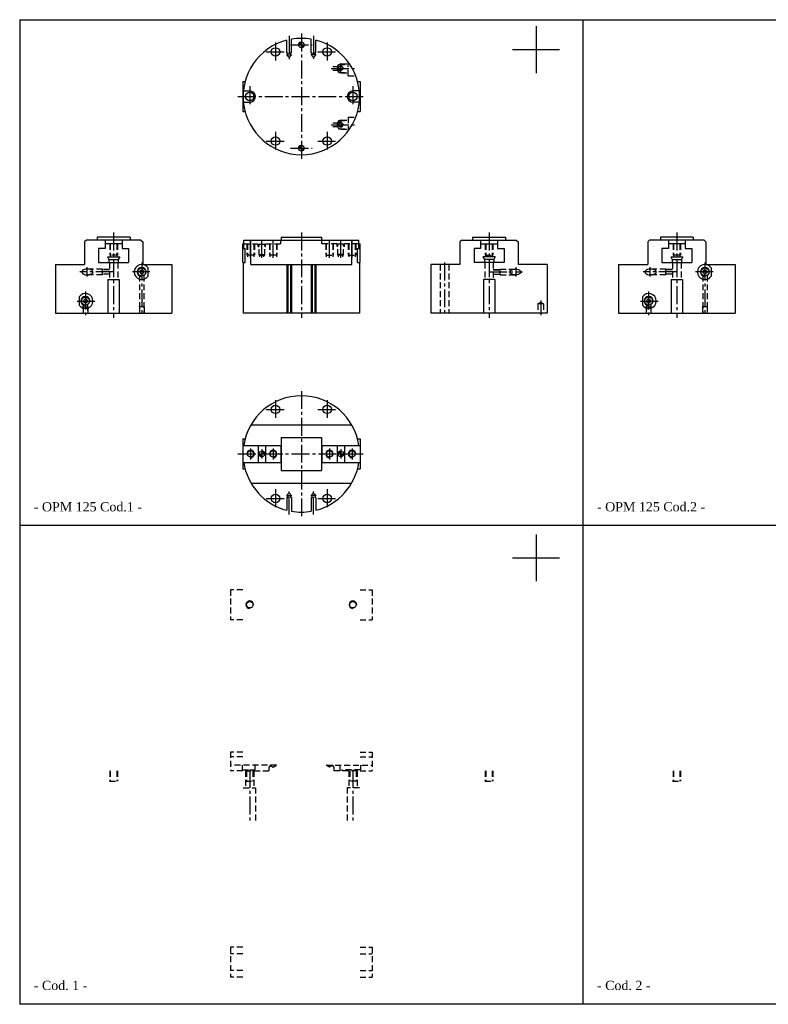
# Model space of a CAD drawing. Header units: millimetres. Extents: x 2933 to 4733, y 1588 to 2638.
# Tile 1 of 2: x 2933 to 3731, y 1588 to 2638. Entities that reach past the tile are written whole.
import ezdxf

# ---------------------------------------------------------------- set-up
doc = ezdxf.new("R2010")
doc.units = ezdxf.units.MM
for name, pattern in [('CENTER2', [28.575, 19.05, -3.175, 3.175, -3.175]), ('DASHED2', [9.525, 6.35, -3.175]), ('LINEA-LINEETTA', [50.8, 31.75, -6.35, 6.35, -6.35])]:
    doc.linetypes.add(name, pattern=pattern)
for name, color, linetype in [('1', 2, 'DASHED2'), ('2', 1, 'CENTER2'), ('ASSI', 1, 'LINEA-LINEETTA')]:
    doc.layers.add(name, color=color, linetype=linetype)
doc.styles.get("Standard").update_dxf_attribs({"font": 'isocp.shx', "bigfont": 'chineset.shx'})

msp = doc.modelspace()

# ---------------------------------------------------------------- hatches: boundary and pattern name
h = msp.add_hatch()
h.set_pattern_fill('ANSI31', scale=0.025, style=0)
h.set_pattern_definition([(45, (2262.44541, 2343.824516), (-0.056126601, 0.056126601), [])])
h.paths.add_polyline_path([(3233.2, 2613.8, 0.414214), (3230.2, 2610.8), (3233.2, 2610.8)])
h.paths.add_polyline_path([(3233.2, 2607.8, 0.414214), (3236.2, 2610.8), (3233.2, 2610.8)])
h.paths.add_polyline_path([(3233.2, 2503.8, 0.414214), (3230.2, 2500.8), (3233.2, 2500.8)])
h.paths.add_polyline_path([(3233.2, 2497.8, 0.414214), (3236.2, 2500.8), (3233.2, 2500.8)])
h = msp.add_hatch()
h.set_pattern_fill('ANSI31', scale=0.025, style=0)
h.set_pattern_definition([(135, (4203.892, 2110.53871), (0.056126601, 0.056126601), [])])
h.paths.add_polyline_path([(3191.2, 2177.8, -0.414214), (3194.2, 2174.8), (3191.2, 2174.8)])
h.paths.add_polyline_path([(3188.2, 2174.8), (3191.2, 2174.8), (3191.2, 2171.8, -0.414214)])
h = msp.add_hatch()
h.set_pattern_fill('ANSI31', scale=0.025, style=0)
h.set_pattern_definition([(45, (2262.44541, 2110.53871), (-0.056126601, 0.056126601), [])])
h.paths.add_polyline_path([(3275.2, 2177.8, 0.414214), (3272.2, 2174.8), (3275.2, 2174.8)])
h.paths.add_polyline_path([(3278.2, 2174.8), (3275.2, 2174.8), (3275.2, 2171.8, 0.414214)])

# ---------------------------------------------------------------- linework, layer by layer
at = {"color": 7}
for p, q in [((2933.2, 2637.7), (2933.2, 1588.2)), ((2933.2, 2637.7), (4733.2, 2637.7)), ((3533.2, 2637.7), (3533.2, 1588.2)), ((3483.2, 2630.8), (3483.2, 2580.8)), ((3217.7, 2602.3), (3217.7, 2615.8)), ((3222.7, 2602.3), (3222.7, 2616.9)), ((3243.7, 2602.3), (3243.7, 2616.9)), ((3248.7, 2602.3), (3248.7, 2615.8)), ((3458.2, 2605.8), (3508.2, 2605.8)), ((3217.7, 2602.3), (3218.7, 2602.3)), ((3218.7, 2601.7), (3218.7, 2602.3)), ((3221.7, 2601.7), (3221.7, 2602.3)), ((3222.7, 2602.3), (3221.7, 2602.3)), ((3243.7, 2602.3), (3244.7, 2602.3)), ((3244.7, 2601.7), (3244.7, 2602.3)), ((3247.7, 2601.7), (3247.7, 2602.3)), ((3248.7, 2602.3), (3247.7, 2602.3)), ((3170.7, 2571.8), (3170.7, 2539.8)), ((3170.7, 2571.8), (3173.3, 2571.8)), ((3293.1, 2571.8), (3295.7, 2571.8)), ((3295.7, 2571.8), (3295.7, 2539.8)), ((3171.5, 2561.8), (3178.2, 2561.8)), ((3294.9, 2561.8), (3288.2, 2561.8)), ((3171.5, 2549.8), (3178.2, 2549.8)), ((3294.9, 2549.8), (3288.2, 2549.8)), ((3170.7, 2539.8), (3173.3, 2539.8)), ((3293.1, 2539.8), (3295.7, 2539.8)), ((3050.7, 2405.8), (3015.7, 2405.8)), ((3015.7, 2405.8), (3015.7, 2402.8)), ((3050.7, 2405.8), (3050.7, 2402.8)), ((3211.7, 2405.8), (3254.7, 2405.8)), ((3211.7, 2405.8), (3211.7, 2402.8)), ((3254.7, 2405.8), (3254.7, 2402.8)), ((3415.7, 2405.8), (3450.7, 2405.8)), ((3415.7, 2405.8), (3415.7, 2402.8)), ((3450.7, 2405.8), (3450.7, 2402.8)), ((3650.7, 2405.8), (3615.7, 2405.8)), ((3615.7, 2405.8), (3615.7, 2402.8)), ((3650.7, 2405.8), (3650.7, 2402.8)), ((3004.2, 2402.8), (3002.2, 2400.8)), ((3002.2, 2400.8), (3002.2, 2376.8)), ((3062.2, 2402.8), (3004.2, 2402.8)), ((3024.2, 2393.8), (3017.2, 2393.8)), ((3017.2, 2393.8), (3017.2, 2378.8)), ((3024.2, 2402.8), (3024.2, 2393.8)), ((3042.2, 2398.8), (3024.2, 2398.8)), ((3042.2, 2402.8), (3042.2, 2393.8)), ((3042.2, 2393.8), (3049.2, 2393.8)), ((3049.2, 2393.8), (3049.2, 2378.8)), ((3062.2, 2402.8), (3064.2, 2400.8)), ((3064.2, 2400.8), (3064.2, 2376.8)), ((3170.7, 2378.8), (3170.7, 2398.8)), ((3170.7, 2398.8), (3171.8, 2398.8)), ((3170.7, 2393.8), (3173.3, 2393.8)), ((3171.8, 2402.8), (3294.5, 2402.8)), ((3171.8, 2393.8), (3171.8, 2402.8)), ((3173.3, 2378.8), (3173.3, 2393.8)), ((3179.5, 2376.8), (3179.5, 2402.8)), ((3286.9, 2376.8), (3286.9, 2402.8)), ((3293.1, 2378.8), (3293.1, 2393.8)), ((3293.1, 2393.8), (3295.7, 2393.8)), ((3294.5, 2393.8), (3294.5, 2402.8)), ((3294.5, 2398.8), (3295.7, 2398.8)), ((3295.7, 2378.8), (3295.7, 2398.8)), ((3404.2, 2402.8), (3402.2, 2400.8)), ((3402.2, 2400.8), (3402.2, 2376.8)), ((3404.2, 2402.8), (3462.2, 2402.8)), ((3417.2, 2393.8), (3417.2, 2378.8)), ((3424.2, 2393.8), (3417.2, 2393.8)), ((3424.2, 2402.8), (3424.2, 2393.8)), ((3424.2, 2398.8), (3442.2, 2398.8)), ((3442.2, 2402.8), (3442.2, 2393.8)), ((3442.2, 2393.8), (3449.2, 2393.8)), ((3449.2, 2393.8), (3449.2, 2378.8)), ((3462.2, 2402.8), (3464.2, 2400.8)), ((3464.2, 2400.8), (3464.2, 2376.8)), ((3604.2, 2402.8), (3602.2, 2400.8)), ((3602.2, 2400.8), (3602.2, 2376.8)), ((3662.2, 2402.8), (3604.2, 2402.8)), ((3617.2, 2393.8), (3617.2, 2378.8)), ((3624.2, 2393.8), (3617.2, 2393.8)), ((3624.2, 2402.8), (3624.2, 2393.8)), ((3642.2, 2398.8), (3624.2, 2398.8)), ((3642.2, 2402.8), (3642.2, 2393.8)), ((3642.2, 2393.8), (3649.2, 2393.8)), ((3649.2, 2393.8), (3649.2, 2378.8)), ((3662.2, 2402.8), (3664.2, 2400.8)), ((3664.2, 2400.8), (3664.2, 2376.8)), ((3026.7, 2384.8), (3039.7, 2384.8)), ((3026.7, 2384.8), (3028.2, 2382.2)), ((3039.7, 2384.8), (3038.2, 2382.2)), ((3439.7, 2384.8), (3426.7, 2384.8)), ((3426.7, 2384.8), (3428.2, 2382.2)), ((3439.7, 2384.8), (3438.2, 2382.2)), ((3626.7, 2384.8), (3628.2, 2382.2)), ((3626.7, 2384.8), (3639.7, 2384.8)), ((3639.7, 2384.8), (3638.2, 2382.2)), ((2971.2, 2376.8), (2971.2, 2324.8)), ((2971.2, 2376.8), (3002.2, 2376.8)), ((3017.2, 2378.8), (3049.2, 2378.8)), ((3028.2, 2382.2), (3028.2, 2378.8)), ((3028.2, 2382.2), (3038.2, 2382.2)), ((3038.2, 2382.2), (3038.2, 2378.8)), ((3064.2, 2376.8), (3095.2, 2376.8)), ((3069.8, 2373.2), (3069.8, 2364.4)), ((3095.2, 2376.8), (3095.2, 2324.8)), ((3170.7, 2378.8), (3173.3, 2378.8)), ((3171.2, 2378.8), (3171.2, 2324.8)), ((3179.5, 2376.8), (3286.9, 2376.8)), ((3217.7, 2376.8), (3217.7, 2324.8)), ((3218.7, 2376.8), (3218.7, 2324.8)), ((3221.7, 2376.8), (3221.7, 2324.8)), ((3222.7, 2376.8), (3222.7, 2324.8)), ((3243.7, 2376.8), (3243.7, 2324.8)), ((3244.7, 2376.8), (3244.7, 2324.8)), ((3247.7, 2376.8), (3247.7, 2324.8)), ((3248.7, 2376.8), (3248.7, 2324.8)), ((3293.1, 2378.8), (3295.7, 2378.8)), ((3295.2, 2378.8), (3295.2, 2324.8)), ((3371.2, 2376.8), (3371.2, 2324.8)), ((3402.2, 2376.8), (3371.2, 2376.8)), ((3449.2, 2378.8), (3417.2, 2378.8)), ((3428.2, 2382.2), (3428.2, 2378.8)), ((3438.2, 2382.2), (3428.2, 2382.2)), ((3438.2, 2382.2), (3438.2, 2378.8)), ((3495.2, 2376.8), (3464.2, 2376.8)), ((3495.2, 2376.8), (3495.2, 2324.8)), ((3571.2, 2376.8), (3571.2, 2324.8)), ((3571.2, 2376.8), (3602.2, 2376.8)), ((3617.2, 2378.8), (3649.2, 2378.8)), ((3628.2, 2382.2), (3638.2, 2382.2)), ((3628.2, 2382.2), (3628.2, 2378.8)), ((3638.2, 2382.2), (3638.2, 2378.8)), ((3664.2, 2376.8), (3695.2, 2376.8)), ((3669.8, 2373.2), (3669.8, 2364.4)), ((3695.2, 2376.8), (3695.2, 2324.8)), ((3027.2, 2360.8), (3039.2, 2360.8)), ((3027.2, 2360.8), (3027.2, 2324.8)), ((3039.2, 2360.8), (3039.2, 2324.8)), ((3427.2, 2360.8), (3427.2, 2324.8)), ((3439.2, 2360.8), (3427.2, 2360.8)), ((3439.2, 2360.8), (3439.2, 2324.8)), ((3627.2, 2360.8), (3627.2, 2324.8)), ((3627.2, 2360.8), (3639.2, 2360.8)), ((3639.2, 2360.8), (3639.2, 2324.8)), ((2996.5, 2342.2), (2996.5, 2333.4)), ((3596.5, 2342.2), (3596.5, 2333.4)), ((2971.2, 2324.8), (3095.2, 2324.8)), ((3295.2, 2324.8), (3171.2, 2324.8)), ((3495.2, 2324.8), (3371.2, 2324.8)), ((3571.2, 2324.8), (3695.2, 2324.8)), ((3179.5, 2205.8), (3286.9, 2205.8)), ((3170.7, 2190.8), (3170.7, 2158.8)), ((3170.7, 2190.8), (3173.3, 2190.8)), ((3170.7, 2183.8), (3211.7, 2183.8)), ((3187.2, 2183.8), (3187.2, 2165.8)), ((3195.2, 2183.8), (3195.2, 2165.8)), ((3211.2, 2183.8), (3211.2, 2165.8)), ((3211.7, 2192.3), (3254.7, 2192.3)), ((3211.7, 2192.3), (3211.7, 2157.3)), ((3254.7, 2192.3), (3254.7, 2157.3)), ((3254.7, 2183.8), (3295.7, 2183.8)), ((3255.2, 2183.8), (3255.2, 2165.8)), ((3271.2, 2183.8), (3271.2, 2165.8)), ((3279.2, 2183.8), (3279.2, 2165.8)), ((3293.1, 2190.8), (3295.7, 2190.8)), ((3295.7, 2190.8), (3295.7, 2158.8)), ((3170.7, 2165.8), (3211.7, 2165.8)), ((3254.7, 2165.8), (3295.7, 2165.8)), ((3170.7, 2158.8), (3173.3, 2158.8)), ((3211.7, 2157.3), (3254.7, 2157.3)), ((3293.1, 2158.8), (3295.7, 2158.8)), ((3179.5, 2143.8), (3286.9, 2143.8)), ((3217.7, 2128.3), (3217.7, 2114.8)), ((3217.7, 2128.3), (3218.7, 2128.3)), ((3218.7, 2128.9), (3218.7, 2128.3)), ((3221.7, 2128.9), (3221.7, 2128.3)), ((3222.7, 2128.3), (3221.7, 2128.3)), ((3222.7, 2128.3), (3222.7, 2113.7)), ((3243.7, 2128.3), (3244.7, 2128.3)), ((3243.7, 2128.3), (3243.7, 2113.7)), ((3244.7, 2128.9), (3244.7, 2128.3)), ((3247.7, 2128.9), (3247.7, 2128.3)), ((3248.7, 2128.3), (3247.7, 2128.3)), ((3248.7, 2128.3), (3248.7, 2114.8)), ((4733.2, 2098.4), (2933.2, 2098.4)), ((3483.2, 2089.1), (3483.2, 2039.1)), ((3458.2, 2064.1), (3508.2, 2064.1)), ((4733.2, 1588.2), (2933.2, 1588.2))]:
    msp.add_line(p, q, dxfattribs=at)
at = {"color": 7, "linetype": 'DASHED2'}
for p, q in [((3157.7, 2030.1), (3157.7, 1998.1)), ((3170.7, 2030.1), (3157.7, 2030.1)), ((3295.7, 2030.1), (3308.7, 2030.1)), ((3308.7, 2030.1), (3308.7, 1998.1)), ((3170.7, 1998.1), (3157.7, 1998.1)), ((3295.7, 1998.1), (3308.7, 1998.1)), ((3157.7, 1857.1), (3157.7, 1837.1)), ((3170.7, 1857.1), (3157.7, 1857.1)), ((3170.7, 1852.1), (3157.7, 1852.1)), ((3295.7, 1857.1), (3308.7, 1857.1)), ((3295.7, 1852.1), (3308.7, 1852.1)), ((3308.7, 1857.1), (3308.7, 1837.1)), ((3170.7, 1837.1), (3157.7, 1837.1)), ((3295.7, 1837.1), (3308.7, 1837.1)), ((3157.7, 1649.1), (3157.7, 1617.1)), ((3170.7, 1649.1), (3157.7, 1649.1)), ((3295.7, 1649.1), (3308.7, 1649.1)), ((3308.7, 1649.1), (3308.7, 1617.1)), ((3170.7, 1642.1), (3157.7, 1642.1)), ((3295.7, 1642.1), (3308.7, 1642.1)), ((3170.7, 1624.1), (3157.7, 1624.1)), ((3170.7, 1617.1), (3157.7, 1617.1)), ((3295.7, 1624.1), (3308.7, 1624.1)), ((3295.7, 1617.1), (3308.7, 1617.1))]:
    msp.add_line(p, q, dxfattribs=at)
at = {"color": 7}
for centre, radius in [((3233.2, 2610.8), 3), ((3205.7, 2603.3), 4.5), ((3260.7, 2603.3), 4.5), ((3275.2, 2585.8), 2.23), ((3178.2, 2555.8), 4.5), ((3288.2, 2555.8), 4.5), ((3275.2, 2525.8), 2.23), ((3205.7, 2508.3), 4.5), ((3260.7, 2508.3), 4.5), ((3233.2, 2500.8), 3), ((3063.2, 2368.8), 4.28), ((3663.2, 2368.8), 4.28), ((3063.2, 2368.8), 2), ((3663.2, 2368.8), 2), ((3003.2, 2337.8), 4.28), ((3603.2, 2337.8), 4.28), ((3003.2, 2337.8), 2), ((3603.2, 2337.8), 2), ((3205.7, 2222.3), 4.5), ((3260.7, 2222.3), 4.5), ((3179.2, 2174.8), 3.46), ((3191.2, 2174.8), 3), ((3203.2, 2174.8), 3.46), ((3263.2, 2174.8), 3.46), ((3275.2, 2174.8), 3), ((3287.2, 2174.8), 3.46), ((3205.7, 2127.3), 4.5), ((3260.7, 2127.3), 4.5), ((3178.2, 2014.1), 3.46), ((3288.2, 2014.1), 3.46)]:
    msp.add_circle(centre, radius, dxfattribs=at)
for centre, radius, start, end in [((3233.2, 2555.8), 62, 104.4775, 75.5225), ((3233.2, 2555.8), 62, 80.2497, 99.7503), ((3220.2, 2600.2), 2.1, 135.5847, 44.4153), ((3246.2, 2600.2), 2.1, 135.5847, 44.4153), ((3275.2, 2585.8), 2.5, 0, 270), ((3178.2, 2555.8), 6, 270, 90), ((3288.2, 2555.8), 6, 90, 270), ((3275.2, 2525.8), 2.5, 90, 0), ((3063.2, 2368.8), 8, 33.6358, 326.3642), ((3063.2, 2368.8), 4.86, 0, 270), ((3663.2, 2368.8), 8, 33.6358, 326.3642), ((3663.2, 2368.8), 4.86, 0, 270), ((3003.2, 2337.8), 8, 213.6358, 146.3642), ((3003.2, 2337.8), 4.86, 0, 270), ((3603.2, 2337.8), 8, 213.6358, 146.3642), ((3603.2, 2337.8), 4.86, 0, 270), ((3233.2, 2174.8), 62, 8.3466, 171.6534), ((3179.2, 2174.8), 4, 270, 180), ((3203.2, 2174.8), 4, 270, 180), ((3263.2, 2174.8), 4, 0, 270), ((3287.2, 2174.8), 4, 0, 270), ((3233.2, 2174.8), 62, 188.3466, 255.5225), ((3233.2, 2174.8), 62, 284.4775, 351.6534), ((3220.2, 2130.4), 2.1, 315.5847, 224.4153), ((3246.2, 2130.4), 2.1, 315.5847, 224.4153), ((3233.2, 2174.8), 62, 260.2497, 279.7503), ((3178.2, 2014.1), 4, 0, 270), ((3288.2, 2014.1), 4, 0, 270)]:
    msp.add_arc(centre, radius, start, end, dxfattribs=at)
for centre, major_axis, ratio, start_param, end_param in [((3004.6, 2368.8), (-5.15, 0), 0.58301, 4.712389, 7.853982), ((3004.6, 2368.8), (-6.71, 0), 0.447142, 1.570796, 4.712389), ((3604.6, 2368.8), (-5.15, 0), 0.58301, 4.712389, 7.853982), ((3604.6, 2368.8), (-6.71, 0), 0.447142, 1.570796, 4.712389)]:
    msp.add_ellipse(centre, major_axis=major_axis, ratio=ratio, start_param=start_param, end_param=end_param, dxfattribs=at)
at = {"color": 7, "extrusion": (0, 0, -1)}
for major_axis, ratio, start_param, end_param in [((6.71, 0), 0.447142, 1.570796, 4.712389), ((5.15, 0), 0.58301, 4.712389, 7.853982)]:
    msp.add_ellipse((3461.8, 2368.8), major_axis=major_axis, ratio=ratio, start_param=start_param, end_param=end_param, dxfattribs=at)
at = {"layer": '1', "color": 7}
for p, q in [((3283.2, 2577.8), (3283.2, 2592.5)), ((3266.9, 2587.8), (3271.9, 2587.8)), ((3266.9, 2583.8), (3271.9, 2583.8)), ((3271.9, 2587.8), (3273.2, 2590.1)), ((3271.9, 2587.8), (3271.9, 2583.8)), ((3273.2, 2581.5), (3271.9, 2583.8)), ((3273.2, 2590.1), (3283.2, 2590.1)), ((3273.2, 2581.5), (3273.2, 2590.1)), ((3275.2, 2590.7), (3274.2, 2590.1)), ((3275.2, 2590.7), (3283.2, 2590.7)), ((3275.2, 2580.9), (3275.2, 2590.7)), ((3273.2, 2581.5), (3283.2, 2581.5)), ((3275.2, 2580.9), (3274.2, 2581.5)), ((3275.2, 2580.9), (3283.2, 2580.9)), ((3283.2, 2577.8), (3291.1, 2577.8)), ((3273.2, 2530.1), (3271.9, 2527.8)), ((3273.2, 2530.1), (3273.2, 2521.5)), ((3273.2, 2530.1), (3283.2, 2530.1)), ((3275.2, 2530.7), (3274.2, 2530.1)), ((3275.2, 2530.7), (3275.2, 2520.9)), ((3275.2, 2530.7), (3283.2, 2530.7)), ((3283.2, 2533.8), (3283.2, 2519.1)), ((3283.2, 2533.8), (3291.1, 2533.8)), ((3266.9, 2527.8), (3271.9, 2527.8)), ((3266.9, 2523.8), (3271.9, 2523.8)), ((3271.9, 2523.8), (3271.9, 2527.8)), ((3271.9, 2523.8), (3273.2, 2521.5)), ((3273.2, 2521.5), (3283.2, 2521.5)), ((3275.2, 2520.9), (3274.2, 2521.5)), ((3275.2, 2520.9), (3283.2, 2520.9)), ((3029.2, 2398.8), (3029.2, 2386.8)), ((3029.7, 2398.8), (3029.7, 2384.8)), ((3036.6, 2398.8), (3036.6, 2384.8)), ((3037.2, 2398.8), (3037.2, 2386.8)), ((3171.8, 2398.8), (3187.2, 2398.8)), ((3175.2, 2398.8), (3175.2, 2386.8)), ((3175.7, 2398.8), (3175.7, 2384.8)), ((3182.6, 2398.8), (3182.6, 2384.8)), ((3183.2, 2398.8), (3183.2, 2386.8)), ((3187.2, 2395.8), (3187.2, 2398.8)), ((3187.2, 2395.8), (3188.2, 2395.8)), ((3188.2, 2386.8), (3188.2, 2398.3)), ((3188.2, 2398.3), (3194.2, 2398.3)), ((3194.2, 2386.8), (3194.2, 2398.3)), ((3194.2, 2395.8), (3195.2, 2395.8)), ((3195.2, 2395.8), (3195.2, 2398.8)), ((3195.2, 2398.8), (3211.2, 2398.8)), ((3199.2, 2398.8), (3199.2, 2386.8)), ((3199.7, 2398.8), (3199.7, 2384.8)), ((3206.6, 2398.8), (3206.6, 2384.8)), ((3207.2, 2398.8), (3207.2, 2386.8)), ((3211.2, 2398.8), (3211.2, 2402.8)), ((3255.2, 2398.8), (3255.2, 2402.8)), ((3271.2, 2398.8), (3255.2, 2398.8)), ((3259.2, 2398.8), (3259.2, 2386.8)), ((3259.7, 2398.8), (3259.7, 2384.8)), ((3266.6, 2398.8), (3266.6, 2384.8)), ((3267.2, 2398.8), (3267.2, 2386.8)), ((3271.2, 2395.8), (3271.2, 2398.8)), ((3272.2, 2395.8), (3271.2, 2395.8)), ((3272.2, 2386.8), (3272.2, 2398.3)), ((3278.2, 2398.3), (3272.2, 2398.3)), ((3278.2, 2386.8), (3278.2, 2398.3)), ((3279.2, 2395.8), (3278.2, 2395.8)), ((3294.5, 2398.8), (3279.2, 2398.8)), ((3279.2, 2395.8), (3279.2, 2398.8)), ((3283.2, 2398.8), (3283.2, 2386.8)), ((3283.7, 2398.8), (3283.7, 2384.8)), ((3290.6, 2398.8), (3290.6, 2384.8)), ((3291.2, 2398.8), (3291.2, 2386.8)), ((3429.2, 2398.8), (3429.2, 2386.8)), ((3429.7, 2398.8), (3429.7, 2384.8)), ((3436.6, 2398.8), (3436.6, 2384.8)), ((3437.2, 2398.8), (3437.2, 2386.8)), ((3629.2, 2398.8), (3629.2, 2386.8)), ((3629.7, 2398.8), (3629.7, 2384.8)), ((3636.6, 2398.8), (3636.6, 2384.8)), ((3637.2, 2398.8), (3637.2, 2386.8)), ((3037.2, 2386.8), (3029.2, 2386.8)), ((3183.2, 2386.8), (3175.2, 2386.8)), ((3188.2, 2387.3), (3194.2, 2387.3)), ((3188.2, 2386.8), (3194.2, 2386.8)), ((3188.9, 2384.8), (3188.9, 2386.8)), ((3193.4, 2384.8), (3193.4, 2386.8)), ((3207.2, 2386.8), (3199.2, 2386.8)), ((3259.2, 2386.8), (3267.2, 2386.8)), ((3278.2, 2387.3), (3272.2, 2387.3)), ((3278.2, 2386.8), (3272.2, 2386.8)), ((3272.9, 2384.8), (3272.9, 2386.8)), ((3277.4, 2384.8), (3277.4, 2386.8)), ((3283.2, 2386.8), (3291.2, 2386.8)), ((3429.2, 2386.8), (3437.2, 2386.8)), ((3637.2, 2386.8), (3629.2, 2386.8)), ((3028.7, 2378.8), (3028.7, 2360.8)), ((3037.7, 2378.8), (3037.7, 2360.8)), ((3381.2, 2376.8), (3381.2, 2324.8)), ((3390.2, 2376.8), (3390.2, 2324.8)), ((3428.7, 2378.8), (3428.7, 2360.8)), ((3437.7, 2378.8), (3437.7, 2360.8)), ((3628.7, 2378.8), (3628.7, 2360.8)), ((3637.7, 2378.8), (3637.7, 2360.8)), ((3021.4, 2371.8), (3004.6, 2371.8)), ((3021.4, 2365.8), (3004.6, 2365.8)), ((3021.4, 2365.8), (3021.4, 2371.8)), ((3028.7, 2371.3), (3021.4, 2371.3)), ((3028.7, 2371), (3021.4, 2371)), ((3028.7, 2366.6), (3021.4, 2366.6)), ((3028.7, 2366.3), (3021.4, 2366.3)), ((3060.9, 2365.1), (3060.9, 2324.8)), ((3065.4, 2365.1), (3065.4, 2324.8)), ((3437.7, 2371.3), (3444.9, 2371.3)), ((3437.7, 2371), (3444.9, 2371)), ((3437.7, 2366.6), (3444.9, 2366.6)), ((3437.7, 2366.3), (3444.9, 2366.3)), ((3444.9, 2371.8), (3461.8, 2371.8)), ((3444.9, 2365.8), (3444.9, 2371.8)), ((3444.9, 2365.8), (3461.8, 2365.8)), ((3621.4, 2371.8), (3604.6, 2371.8)), ((3621.4, 2365.8), (3604.6, 2365.8)), ((3621.4, 2365.8), (3621.4, 2371.8)), ((3628.7, 2371.3), (3621.4, 2371.3)), ((3628.7, 2371), (3621.4, 2371)), ((3628.7, 2366.6), (3621.4, 2366.6)), ((3628.7, 2366.3), (3621.4, 2366.3)), ((3660.9, 2365.1), (3660.9, 2324.8)), ((3665.4, 2365.1), (3665.4, 2324.8)), ((3000.7, 2331.8), (3000.9, 2332.3)), ((3000.7, 2331.8), (3000.7, 2324.8)), ((3000.7, 2331.8), (3005.7, 2331.8)), ((3000.9, 2334.1), (3000.9, 2324.8)), ((3005.4, 2334.1), (3005.4, 2324.8)), ((3005.7, 2331.8), (3005.4, 2332.3)), ((3005.7, 2331.8), (3005.7, 2324.8)), ((3060.7, 2331.8), (3060.9, 2332.3)), ((3060.7, 2331.8), (3060.7, 2324.8)), ((3065.7, 2331.8), (3060.7, 2331.8)), ((3065.7, 2331.8), (3065.4, 2332.3)), ((3065.7, 2331.8), (3065.7, 2324.8)), ((3485.2, 2334.8), (3488.2, 2336.5)), ((3485.2, 2334.8), (3485.2, 2324.8)), ((3491.2, 2334.8), (3485.2, 2334.8)), ((3488.2, 2336.5), (3491.2, 2334.8)), ((3491.2, 2334.8), (3491.2, 2324.8)), ((3600.7, 2331.8), (3600.9, 2332.3)), ((3600.7, 2331.8), (3600.7, 2324.8)), ((3600.7, 2331.8), (3605.7, 2331.8)), ((3600.9, 2334.1), (3600.9, 2324.8)), ((3605.4, 2334.1), (3605.4, 2324.8)), ((3605.7, 2331.8), (3605.4, 2332.3)), ((3605.7, 2331.8), (3605.7, 2324.8)), ((3660.7, 2331.8), (3660.9, 2332.3)), ((3660.7, 2331.8), (3660.7, 2324.8)), ((3665.7, 2331.8), (3660.7, 2331.8)), ((3665.7, 2331.8), (3665.4, 2332.3)), ((3665.7, 2331.8), (3665.7, 2324.8)), ((3029.2, 1837.1), (3029.2, 1826.1)), ((3029.7, 1837.1), (3029.7, 1826.1)), ((3036.6, 1837.1), (3036.6, 1826.1)), ((3037.2, 1837.1), (3037.2, 1826.1)), ((3206.6, 1843.1), (3157.7, 1843.1)), ((3170.2, 1843.1), (3170.2, 1838.1)), ((3170.2, 1838.1), (3177.2, 1838.1)), ((3173.3, 1837.1), (3198.7, 1837.1)), ((3173.7, 1837.1), (3173.7, 1819.1)), ((3174.2, 1837.1), (3174.2, 1826.1)), ((3174.7, 1837.1), (3174.7, 1826.1)), ((3177.2, 1838.1), (3177.2, 1837.1)), ((3179.2, 1838.1), (3179.2, 1837.1)), ((3179.2, 1838.1), (3183.7, 1838.1)), ((3181.6, 1837.1), (3181.6, 1826.1)), ((3182.2, 1837.1), (3182.2, 1826.1)), ((3182.7, 1837.1), (3182.7, 1819.1)), ((3183.7, 1843.1), (3183.7, 1838.1)), ((3200.1, 1842.9), (3198.7, 1840.5)), ((3198.7, 1840.5), (3198.7, 1837.1)), ((3199.7, 1843.1), (3203.2, 1841.1)), ((3203.2, 1841.1), (3206.6, 1843.1)), ((3259.7, 1843.1), (3308.7, 1843.1)), ((3263.2, 1841.1), (3259.7, 1843.1)), ((3266.6, 1843.1), (3263.2, 1841.1)), ((3266.3, 1842.9), (3267.7, 1840.5)), ((3267.7, 1840.5), (3267.7, 1837.1)), ((3293.1, 1837.1), (3267.7, 1837.1)), ((3274.2, 1843.1), (3274.2, 1837.1)), ((3276.2, 1838.1), (3276.2, 1837.1)), ((3296.2, 1838.1), (3276.2, 1838.1)), ((3283.7, 1837.1), (3283.7, 1819.1)), ((3284.2, 1837.1), (3284.2, 1826.1)), ((3284.7, 1837.1), (3284.7, 1826.1)), ((3291.6, 1837.1), (3291.6, 1826.1)), ((3292.2, 1837.1), (3292.2, 1826.1)), ((3292.7, 1837.1), (3292.7, 1819.1)), ((3296.2, 1843.1), (3296.2, 1838.1)), ((3429.2, 1837.1), (3429.2, 1826.1)), ((3429.7, 1837.1), (3429.7, 1826.1)), ((3436.6, 1837.1), (3436.6, 1826.1)), ((3437.2, 1837.1), (3437.2, 1826.1)), ((3629.2, 1837.1), (3629.2, 1826.1)), ((3629.7, 1837.1), (3629.7, 1826.1)), ((3636.6, 1837.1), (3636.6, 1826.1)), ((3637.2, 1837.1), (3637.2, 1826.1)), ((3028.7, 1826.1), (3037.7, 1826.1)), ((3171.2, 1819.1), (3184.2, 1819.1)), ((3173.7, 1826.1), (3182.7, 1826.1)), ((3184.2, 1819.1), (3184.2, 1783.1)), ((3282.2, 1819.1), (3282.2, 1783.1)), ((3295.2, 1819.1), (3282.2, 1819.1)), ((3292.7, 1826.1), (3283.7, 1826.1)), ((3428.7, 1826.1), (3437.7, 1826.1)), ((3628.7, 1826.1), (3637.7, 1826.1))]:
    msp.add_line(p, q, dxfattribs=at)
at = {"layer": '2', "color": 7}
for p, q in [((3205.7, 2613.3), (3205.7, 2593.3)), ((3220.2, 2620.5), (3220.2, 2595.7)), ((3233.2, 2622.8), (3233.2, 2488.8)), ((3246.2, 2620.5), (3246.2, 2595.9)), ((3260.7, 2613.3), (3260.7, 2593.3)), ((3195.7, 2603.3), (3215.7, 2603.3)), ((3221.7, 2610.8), (3244.7, 2610.8)), ((3250.7, 2603.3), (3270.7, 2603.3)), ((3264.9, 2585.8), (3289.7, 2585.8)), ((3178.2, 2566.8), (3178.2, 2544.8)), ((3288.2, 2566.8), (3288.2, 2544.8)), ((3165.7, 2555.8), (3300.7, 2555.8)), ((3264.9, 2525.8), (3289.7, 2525.8)), ((3205.7, 2518.3), (3205.7, 2498.3)), ((3260.7, 2518.3), (3260.7, 2498.3)), ((3195.7, 2508.3), (3215.7, 2508.3)), ((3221.7, 2500.8), (3244.7, 2500.8)), ((3250.7, 2508.3), (3270.7, 2508.3)), ((3033.2, 2410.8), (3033.2, 2319.8)), ((3233.2, 2410.8), (3233.2, 2319.8)), ((3433.2, 2410.8), (3433.2, 2319.8)), ((3633.2, 2410.8), (3633.2, 2319.8)), ((3179.2, 2383.8), (3179.2, 2401.8)), ((3191.2, 2383.8), (3191.2, 2401.8)), ((3203.2, 2383.8), (3203.2, 2401.8)), ((3263.2, 2383.8), (3263.2, 2401.8)), ((3275.2, 2383.8), (3275.2, 2401.8)), ((3287.2, 2383.8), (3287.2, 2401.8)), ((3004.6, 2373.8), (3004.6, 2363.8)), ((3063.2, 2378.8), (3063.2, 2322.8)), ((3385.7, 2378.8), (3385.7, 2322.8)), ((3461.8, 2373.8), (3461.8, 2363.8)), ((3604.6, 2373.8), (3604.6, 2363.8)), ((3663.2, 2378.8), (3663.2, 2322.8)), ((3033.2, 2368.8), (2997.4, 2368.8)), ((3071.8, 2368.8), (3053.2, 2368.8)), ((3433.2, 2368.8), (3468.9, 2368.8)), ((3633.2, 2368.8), (3597.4, 2368.8)), ((3671.8, 2368.8), (3653.2, 2368.8)), ((3003.2, 2347.8), (3003.2, 2322.8)), ((3603.2, 2347.8), (3603.2, 2322.8)), ((2994.5, 2337.8), (3013.2, 2337.8)), ((3488.2, 2338.5), (3488.2, 2322.8)), ((3594.5, 2337.8), (3613.2, 2337.8)), ((3233.2, 2241.8), (3233.2, 2107.8)), ((3205.7, 2232.3), (3205.7, 2212.3)), ((3260.7, 2232.3), (3260.7, 2212.3)), ((3195.7, 2222.3), (3215.7, 2222.3)), ((3250.7, 2222.3), (3270.7, 2222.3)), ((3165.7, 2174.8), (3300.7, 2174.8)), ((3179.2, 2180.8), (3179.2, 2168.8)), ((3191.2, 2179.8), (3191.2, 2169.8)), ((3203.2, 2180.8), (3203.2, 2168.8)), ((3263.2, 2180.8), (3263.2, 2168.8)), ((3275.2, 2179.8), (3275.2, 2169.8)), ((3287.2, 2180.8), (3287.2, 2168.8)), ((3205.7, 2137.3), (3205.7, 2117.3)), ((3220.2, 2110.1), (3220.2, 2134.9)), ((3246.2, 2110.1), (3246.2, 2134.7)), ((3260.7, 2137.3), (3260.7, 2117.3)), ((3195.7, 2127.3), (3215.7, 2127.3)), ((3250.7, 2127.3), (3270.7, 2127.3)), ((3178.2, 1838.1), (3178.2, 1782.1)), ((3288.2, 1838.1), (3288.2, 1782.1))]:
    msp.add_line(p, q, dxfattribs=at)
at = {"layer": 'ASSI', "color": 7, "ltscale": 0.2}
for p, q in [((3217.3, 2600.2), (3223.1, 2600.2)), ((3249.1, 2600.2), (3243.3, 2600.2)), ((3217.3, 2130.4), (3223.1, 2130.4)), ((3249.1, 2130.4), (3243.3, 2130.4))]:
    msp.add_line(p, q, dxfattribs=at)

# ---------------------------------------------------------------- texts
at = {"color": 7, "char_height": 9.844, "width": 163.754, "attachment_point": 7}
for s, insert in [('\\fRomantic|b0|i0|c2|p2;- OPM 125 Cod.1 -', (2948.2, 2113.4)), ('\\fRomantic|b0|i0|c2|p2;- OPM 125 Cod.2 -', (3548.2, 2113.4)), ('\\fRomantic|b0|i0|c2|p2;- Cod. 1 -', (2948.2, 1603.2)), ('\\fRomantic|b0|i0|c2|p2;- Cod. 2 -', (3548.2, 1603.2))]:
    msp.add_mtext(s, dxfattribs=dict(at, insert=insert))

doc.saveas('drawing.dxf')
